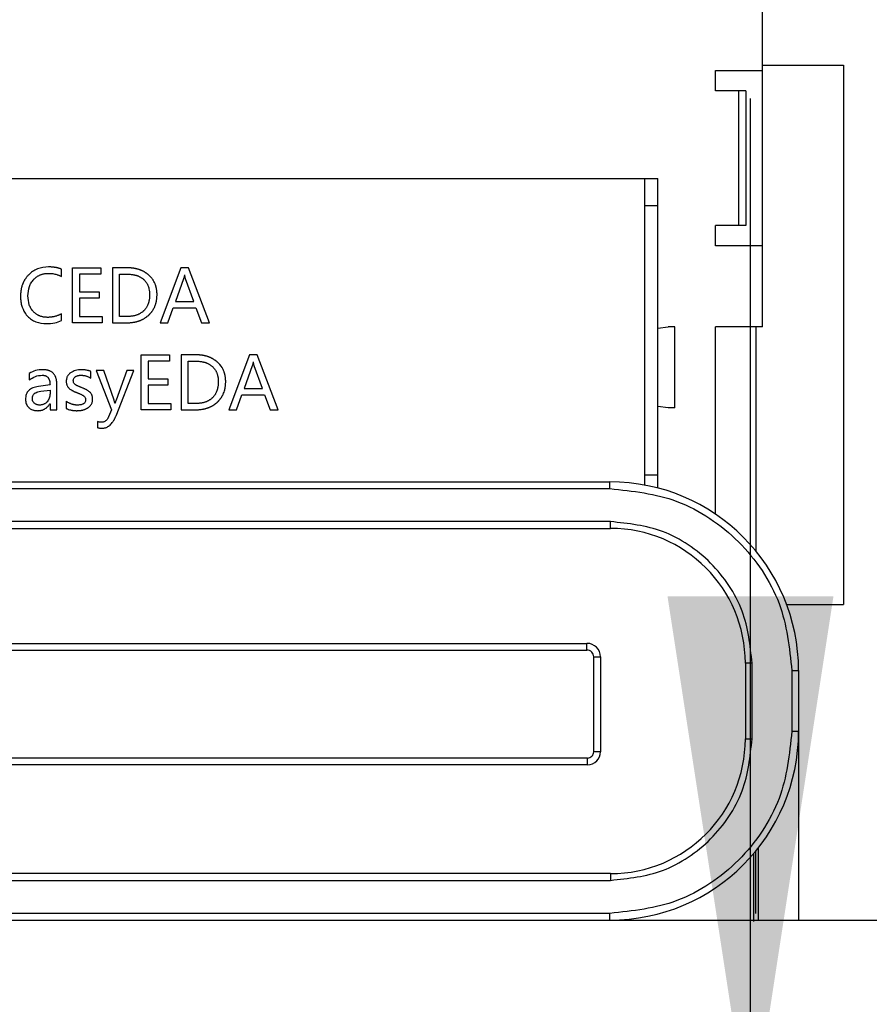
# Model space of a CAD drawing. Header units: millimetres. Extents: x 3 to 207, y 3 to 294.
# Tile 69 of 94: x 131.41 to 134.56, y 189.38 to 193.03. Entities that reach past the tile are written whole.
import ezdxf

# ---------------------------------------------------------------- set-up
doc = ezdxf.new("R2010")
doc.units = ezdxf.units.MM
doc.layers.add('几何体', color=7, linetype='Continuous')
doc.layers.add('尺寸', color=3, linetype='Continuous')
doc.styles.add('SLDTEXTSTYLE0', font='Microsoft YaHei.ttf')
doc.dimstyles.new('SLDDIMSTYLE1', dxfattribs={"dimtxt": 2, "dimasz": 3.5, "dimexe": 0, "dimexo": 0.0625, "dimgap": 0.5, "dimtad": 1, "dimlfac": 2, "dimrnd": 1e-09, "dimzin": 12, "dimdsep": 46, "dimtxsty": 'SLDTEXTSTYLE0', "dimsah": 1, "dimcen": 0.09, "dimadec": 0, "dimazin": 3, "dimtfac": 1, "dimtmove": 0, "dimatfit": 0, "dimfxl": 0, "dimfrac": 2, "dimtolj": 1, "dimtzin": 12, "dimarcsym": 0})
doc.dimstyles.new('SLDDIMSTYLE2', dxfattribs={"dimtxt": 2, "dimasz": 3.5, "dimexe": 0, "dimexo": 0.0625, "dimgap": 0.5, "dimtad": 1, "dimlfac": 2, "dimrnd": 1e-09, "dimzin": 4, "dimdsep": 46, "dimtxsty": 'SLDTEXTSTYLE0', "dimsah": 1, "dimcen": 0.09, "dimadec": 0, "dimazin": 1, "dimtfac": 1, "dimtmove": 0, "dimatfit": 0, "dimfxl": 0, "dimfrac": 2, "dimtolj": 1, "dimtzin": 12, "dimarcsym": 0})

# ---------------------------------------------------------------- blocks, each defined once
blk = doc.blocks.new('_D_32')
at = {"layer": '尺寸', "transparency": 16777216}
for p, q in [((152.8437, 197.8229), (152.8437, 201.669)), ((121.7052, 197.8229), (153.8437, 197.8229)), ((152.8437, 197.8229), (152.8437, 189.6929)), ((139.8753, 189.6929), (153.8437, 189.6929)), ((152.8437, 189.6929), (152.8437, 185.8467))]:
    blk.add_line(p, q, dxfattribs=at)
for points in [[(152.8437, 197.8229), (153.1514, 199.8229), (152.536, 199.8229)], [(152.8437, 189.6929), (152.536, 187.6929), (153.1514, 187.6929)]]:
    blk.add_solid(points, dxfattribs=at)
at = {"layer": '尺寸', "transparency": 16777216, "insert": (150.2195, 190.2303), "char_height": 2, "attachment_point": 1, "rotation": 90, "style": 'SLDTEXTSTYLE0'}
blk.add_mtext('16.26', dxfattribs=at)
blk = doc.blocks.new('_D_34')
at = {"layer": '尺寸', "transparency": 16777216}
for p, q in [((144.5678, 191.3179), (144.5678, 198.2314)), ((134.6, 191.3179), (145.5678, 191.3179)), ((144.5678, 191.3179), (144.5678, 189.6929)), ((139.8753, 189.6929), (145.5678, 189.6929)), ((144.5678, 189.6929), (144.5678, 185.8467))]:
    blk.add_line(p, q, dxfattribs=at)
for points in [[(144.5678, 191.3179), (144.8755, 193.3179), (144.2601, 193.3179)], [(144.5678, 189.6929), (144.2601, 187.6929), (144.8755, 187.6929)]]:
    blk.add_solid(points, dxfattribs=at)
at = {"layer": '尺寸', "transparency": 16777216, "insert": (141.9436, 193.3037), "char_height": 2, "attachment_point": 1, "rotation": 90, "style": 'SLDTEXTSTYLE0'}
blk.add_mtext('3.25', dxfattribs=at)
blk = doc.blocks.new('_D_35')
at = {"layer": '尺寸', "transparency": 16777216}
for p, q in [((148.3577, 193.2929), (148.3577, 198.2314)), ((129.25, 193.2929), (149.3577, 193.2929)), ((148.3577, 193.2929), (148.3577, 189.6929)), ((139.8753, 189.6929), (149.3577, 189.6929)), ((148.3577, 189.6929), (148.3577, 185.8467))]:
    blk.add_line(p, q, dxfattribs=at)
for points in [[(148.3577, 193.2929), (148.6654, 195.2929), (148.05, 195.2929)], [(148.3577, 189.6929), (148.05, 187.6929), (148.6654, 187.6929)]]:
    blk.add_solid(points, dxfattribs=at)
at = {"layer": '尺寸', "transparency": 16777216, "insert": (145.7336, 193.3037), "char_height": 2, "attachment_point": 1, "rotation": 90, "style": 'SLDTEXTSTYLE0'}
blk.add_mtext('7.20', dxfattribs=at)
blk = doc.blocks.new('_D_36')
at = {"layer": '尺寸', "transparency": 16777216}
for p, q in [((134.1215, 188.8929), (134.1215, 192.739)), ((134.1215, 187.9679), (134.1215, 188.8929)), ((136.8472, 187.9679), (133.1215, 187.9679)), ((134.1215, 187.9679), (134.1215, 182.547))]:
    blk.add_line(p, q, dxfattribs=at)
for points in [[(134.1215, 188.8929), (134.4292, 190.8929), (133.8138, 190.8929)], [(134.1215, 187.9679), (133.8138, 185.9679), (134.4292, 185.9679)]]:
    blk.add_solid(points, dxfattribs=at)
at = {"layer": '尺寸', "transparency": 16777216, "insert": (131.4973, 182.547), "char_height": 2, "attachment_point": 1, "rotation": 90, "style": 'SLDTEXTSTYLE0'}
blk.add_mtext('1.85', dxfattribs=at)

msp = doc.modelspace()

# ---------------------------------------------------------------- linework, layer by layer
at = {"layer": '几何体'}
for p, q in [((134.1662, 192.8429), (134.1662, 193.1429)), ((134.1662, 192.8629), (134.4662, 192.8629)), ((134.4662, 192.8629), (134.4662, 190.8629)), ((133.9912, 192.8429), (134.1662, 192.8429)), ((133.9912, 192.7679), (133.9912, 192.8429)), ((134.1662, 192.1929), (134.1662, 192.8429)), ((134.0784, 192.7679), (133.9912, 192.7679)), ((134.0784, 192.2679), (134.0784, 192.7679)), ((134.1037, 192.7679), (134.0784, 192.7679)), ((134.1037, 192.7679), (134.1037, 192.2679)), ((129.9781, 192.4429), (133.7281, 192.4429)), ((133.7281, 192.4429), (133.7281, 191.306)), ((133.7281, 192.4429), (133.7781, 192.4429)), ((133.7781, 192.3429), (133.7781, 192.4429)), ((133.7281, 192.3429), (133.7781, 192.3429)), ((133.7781, 191.3429), (133.7781, 192.3429)), ((134.0784, 192.2679), (133.9912, 192.2679)), ((133.9912, 192.1929), (133.9912, 192.2679)), ((134.1037, 192.2679), (134.0784, 192.2679)), ((134.1662, 192.1929), (133.9912, 192.1929)), ((134.1662, 191.8929), (134.1662, 192.1929)), ((131.5662, 192.0789), (131.5662, 192.1063)), ((131.6069, 192.1112), (131.7116, 192.1112)), ((131.6069, 191.9078), (131.6069, 192.1112)), ((131.7116, 192.1112), (131.7116, 192.0878)), ((131.7547, 192.1112), (131.7547, 191.9078)), ((131.8127, 192.1112), (131.7547, 192.1112)), ((132.009, 192.1112), (131.9316, 191.9078)), ((132.0371, 192.1112), (132.009, 192.1112)), ((132.1146, 191.9078), (132.0371, 192.1112)), ((131.6331, 192.0878), (131.6331, 192.0227)), ((131.7116, 192.0878), (131.6331, 192.0878)), ((131.7809, 192.0878), (131.8117, 192.0878)), ((131.7809, 191.931), (131.7809, 192.0878)), ((132.0188, 192.071), (131.9884, 191.9864)), ((132.0567, 191.9864), (132.026, 192.071)), ((131.6331, 192.0227), (131.7059, 192.0227)), ((131.7059, 192.0227), (131.7059, 191.9994)), ((131.6331, 191.9994), (131.6331, 191.931)), ((131.7059, 191.9994), (131.6331, 191.9994)), ((131.9884, 191.9864), (132.0567, 191.9864)), ((131.9606, 191.9078), (131.9801, 191.9634)), ((131.9801, 191.9634), (132.0648, 191.9634)), ((132.0648, 191.9634), (132.0855, 191.9078)), ((131.5662, 191.9162), (131.5662, 191.9414)), ((131.6331, 191.931), (131.7163, 191.931)), ((131.7163, 191.931), (131.7163, 191.9078)), ((131.8105, 191.931), (131.7809, 191.931)), ((131.7163, 191.9078), (131.6069, 191.9078)), ((131.7547, 191.9078), (131.8106, 191.9078)), ((131.9316, 191.9078), (131.9606, 191.9078)), ((132.0855, 191.9078), (132.1146, 191.9078)), ((133.7781, 191.888), (133.8162, 191.8929)), ((133.8412, 191.8929), (133.8162, 191.8929)), ((133.8412, 191.5929), (133.8412, 191.8929)), ((134.1662, 191.8929), (133.9912, 191.8929)), ((133.9912, 191.1983), (133.9912, 191.8929)), ((134.1412, 191.8929), (134.1412, 191.0618)), ((131.8616, 191.5852), (131.8616, 191.7886)), ((131.8616, 191.7886), (131.9663, 191.7886)), ((131.9663, 191.7652), (131.8878, 191.7652)), ((131.8878, 191.7652), (131.8878, 191.7001)), ((131.9663, 191.7886), (131.9663, 191.7652)), ((132.0674, 191.7886), (132.0094, 191.7886)), ((132.0094, 191.7886), (132.0094, 191.5852)), ((132.0356, 191.7652), (132.0664, 191.7652)), ((132.0356, 191.6084), (132.0356, 191.7652)), ((132.2637, 191.7886), (132.1862, 191.5852)), ((132.2918, 191.7886), (132.2637, 191.7886)), ((132.3692, 191.5852), (132.2918, 191.7886)), ((131.6947, 191.7304), (131.7517, 191.5855)), ((131.7232, 191.7304), (131.6947, 191.7304)), ((131.7611, 191.6213), (131.7232, 191.7304)), ((131.8077, 191.7304), (131.7681, 191.621)), ((131.7682, 191.5632), (131.8341, 191.7304)), ((131.8341, 191.7304), (131.8077, 191.7304)), ((132.2735, 191.7483), (132.2431, 191.6638)), ((132.3114, 191.6638), (132.2807, 191.7483)), ((131.4463, 191.7202), (131.4463, 191.6955)), ((131.6745, 191.7026), (131.6745, 191.7273)), ((131.8878, 191.7001), (131.9606, 191.7001)), ((131.9606, 191.7001), (131.9606, 191.6768)), ((131.5233, 191.6775), (131.4803, 191.6715)), ((131.4893, 191.6535), (131.5233, 191.6581)), ((131.5233, 191.6581), (131.5233, 191.6441)), ((131.5488, 191.5852), (131.5488, 191.6787)), ((131.9606, 191.6768), (131.8878, 191.6768)), ((131.8878, 191.6768), (131.8878, 191.6084)), ((132.2431, 191.6638), (132.3114, 191.6638)), ((131.7643, 191.6093), (131.7611, 191.6213)), ((132.2153, 191.5852), (132.2348, 191.6408)), ((132.2348, 191.6408), (132.3195, 191.6408)), ((132.3195, 191.6408), (132.3402, 191.5852)), ((131.5227, 191.6076), (131.5233, 191.6076)), ((131.5233, 191.6076), (131.5233, 191.5852)), ((131.5233, 191.5852), (131.5488, 191.5852)), ((131.5833, 191.6166), (131.5833, 191.5903)), ((131.7517, 191.5855), (131.7405, 191.5591)), ((131.7649, 191.6093), (131.7643, 191.6093)), ((131.971, 191.5852), (131.8616, 191.5852)), ((131.8878, 191.6084), (131.971, 191.6084)), ((131.971, 191.6084), (131.971, 191.5852)), ((132.0094, 191.5852), (132.0653, 191.5852)), ((132.0652, 191.6084), (132.0356, 191.6084)), ((132.1862, 191.5852), (132.2153, 191.5852)), ((132.3402, 191.5852), (132.3692, 191.5852)), ((133.8162, 191.5929), (133.7781, 191.5978)), ((133.8412, 191.5929), (133.8162, 191.5929)), ((131.7, 191.5415), (131.7, 191.5188)), ((133.7781, 191.3429), (133.7281, 191.3429)), ((133.7781, 191.2948), (133.7781, 191.3429)), ((130.53, 191.3179), (133.6, 191.3179)), ((130.53, 191.2929), (133.6, 191.2929)), ((133.6, 191.2929), (133.6, 191.3179)), ((133.6025, 191.1704), (130.5275, 191.1704)), ((130.5275, 191.1454), (133.6025, 191.1454)), ((133.6025, 191.1454), (133.6025, 191.1704)), ((134.2557, 190.8629), (134.4662, 190.8629)), ((130.615, 190.719), (133.515, 190.719)), ((133.515, 190.694), (133.515, 190.719)), ((130.615, 190.694), (133.515, 190.694)), ((133.54, 190.3168), (133.54, 190.669)), ((133.54, 190.669), (133.565, 190.669)), ((133.565, 190.669), (133.565, 190.3168)), ((134.1025, 190.6454), (134.1025, 190.3654)), ((134.1275, 190.6454), (134.1025, 190.6454)), ((134.1275, 190.3654), (134.1275, 190.6454)), ((134.275, 190.6179), (134.275, 190.3929)), ((134.275, 190.6179), (134.3, 190.6179)), ((134.3, 190.6179), (134.3, 190.3929)), ((134.275, 190.3929), (134.3, 190.3929)), ((134.3, 190.3929), (134.3, 189.6929)), ((134.1025, 190.3654), (134.1275, 190.3654)), ((133.565, 190.3168), (133.54, 190.3168)), ((133.5173, 190.294), (130.615, 190.294)), ((133.5173, 190.269), (130.615, 190.269)), ((133.5173, 190.269), (133.5173, 190.294)), ((134.1345, 189.6879), (134.1344, 189.9408)), ((134.14, 189.9475), (134.14, 189.7179)), ((134.15, 189.9599), (134.15, 189.6929)), ((133.6025, 189.8654), (130.5275, 189.8654)), ((130.5275, 189.8404), (133.6025, 189.8404)), ((133.6025, 189.8654), (133.6025, 189.8404)), ((133.6, 189.7179), (130.53, 189.7179)), ((130.53, 189.6929), (133.6, 189.6929)), ((133.6, 189.6929), (133.6, 189.7179)), ((133.6, 189.6929), (137.3753, 189.6929))]:
    msp.add_line(p, q, dxfattribs=at)
for centre, radius, start, end in [((133.6, 190.6179), 0.7, 0, 90), ((133.6025, 190.6454), 0.5, 0, 90), ((133.515, 190.669), 0.05, 0, 90), ((133.6, 190.3929), 0.7, 270, 0), ((133.6025, 190.3654), 0.5, 270, 0), ((133.5173, 190.3168), 0.0477, 270, 0)]:
    msp.add_arc(centre, radius, start, end, dxfattribs=at)
for points, knots in [([(131.518, 192.1146), (131.5039, 192.1133), (131.483, 192.1115), (131.4583, 192.0984), (131.4483, 192.0893), (131.4433, 192.0847)], [0, 0, 0, 0, 0.509421, 0.752058, 1, 1, 1, 1]), ([(131.5662, 192.1063), (131.5659, 192.1064), (131.5643, 192.1071), (131.5622, 192.1079), (131.5597, 192.1088), (131.5571, 192.1096), (131.5545, 192.1104), (131.5513, 192.1112), (131.5487, 192.1118), (131.5454, 192.1124), (131.5428, 192.1128), (131.5395, 192.1133), (131.5362, 192.1137), (131.5329, 192.114), (131.5296, 192.1143), (131.5262, 192.1145), (131.5221, 192.1146), (131.5194, 192.1146), (131.518, 192.1146)], [0, 0, 0, 0, 0.020309, 0.101572, 0.142192, 0.182813, 0.264067, 0.304687, 0.385938, 0.426557, 0.507804, 0.548423, 0.629668, 0.710911, 0.75153, 0.832772, 0.916365, 1, 1, 1, 1]), ([(131.8896, 192.0843), (131.8894, 192.0845), (131.8881, 192.0856), (131.8863, 192.0871), (131.8842, 192.0887), (131.8826, 192.0899), (131.8805, 192.0915), (131.8782, 192.093), (131.876, 192.0944), (131.8743, 192.0955), (131.872, 192.0968), (131.8697, 192.0981), (131.8673, 192.0993), (131.8655, 192.1002), (131.8631, 192.1013), (131.8606, 192.1024), (131.8581, 192.1034), (131.8563, 192.1041), (131.8537, 192.1049), (131.8512, 192.1058), (131.8486, 192.1065), (131.8461, 192.1072), (131.8435, 192.1078), (131.8409, 192.1084), (131.8383, 192.1089), (131.8356, 192.1094), (131.833, 192.1098), (131.8304, 192.1102), (131.8277, 192.1105), (131.825, 192.1107), (131.8224, 192.1109), (131.8197, 192.111), (131.8163, 192.1112), (131.8142, 192.1112), (131.8127, 192.1112)], [0, 0, 0, 0, 0.011998, 0.059995, 0.083991, 0.107987, 0.131983, 0.179981, 0.203977, 0.227973, 0.251969, 0.299968, 0.323964, 0.347959, 0.371955, 0.419954, 0.443949, 0.467945, 0.491941, 0.539939, 0.563934, 0.58793, 0.635927, 0.659922, 0.683918, 0.731914, 0.755909, 0.779905, 0.8279, 0.851895, 0.87589, 0.923884, 0.94788, 1, 1, 1, 1]), ([(131.4433, 192.0847), (131.4431, 192.0844), (131.4419, 192.0832), (131.4403, 192.0815), (131.4386, 192.0795), (131.4373, 192.078), (131.4356, 192.0759), (131.434, 192.0738), (131.4325, 192.0716), (131.431, 192.0694), (131.4295, 192.0671), (131.4282, 192.0648), (131.4272, 192.0631), (131.426, 192.0607), (131.4248, 192.0583), (131.4237, 192.0559), (131.4226, 192.0535), (131.4216, 192.051), (131.4207, 192.0485), (131.4198, 192.046), (131.419, 192.0434), (131.4183, 192.0408), (131.4176, 192.0383), (131.417, 192.0357), (131.4163, 192.0324), (131.4159, 192.0298), (131.4154, 192.0271), (131.4151, 192.0245), (131.4148, 192.0219), (131.4144, 192.0185), (131.4142, 192.0159), (131.4141, 192.0126), (131.4139, 192.0094), (131.4139, 192.0069), (131.4139, 192.0057)], [0, 0, 0, 0, 0.0115509, 0.0577631, 0.0808658, 0.1039685, 0.1270713, 0.1732842, 0.196387, 0.2194898, 0.2657028, 0.2888056, 0.3119084, 0.3350112, 0.3812239, 0.4043266, 0.4274293, 0.4736414, 0.496744, 0.5198466, 0.5660577, 0.5891602, 0.6122627, 0.6584728, 0.6815751, 0.7277845, 0.7508867, 0.773989, 0.8201973, 0.8432995, 0.8895072, 0.9126092, 0.9562918, 1, 1, 1, 1]), ([(131.4415, 192.0072), (131.4423, 192.0189), (131.4435, 192.036), (131.4529, 192.0563), (131.4595, 192.0644), (131.4628, 192.0684)], [0, 0, 0, 0, 0.52714, 0.76579, 1, 1, 1, 1]), ([(131.4628, 192.0684), (131.4631, 192.0686), (131.4642, 192.0698), (131.4664, 192.0719), (131.4694, 192.0745), (131.4725, 192.077), (131.4758, 192.0793), (131.4792, 192.0814), (131.4828, 192.0832), (131.4864, 192.0849), (131.4901, 192.0864), (131.4939, 192.0876), (131.4978, 192.0887), (131.5017, 192.0895), (131.5057, 192.0901), (131.5098, 192.0906), (131.514, 192.0909), (131.5168, 192.0909), (131.5183, 192.0909)], [0, 0, 0, 0, 0.016229, 0.081165, 0.146103, 0.211043, 0.275984, 0.340926, 0.405868, 0.470809, 0.53575, 0.600689, 0.665626, 0.730562, 0.795496, 0.860427, 0.930142, 1, 1, 1, 1]), ([(131.5183, 192.0909), (131.5186, 192.0909), (131.5203, 192.0909), (131.5233, 192.0908), (131.5266, 192.0906), (131.5299, 192.0903), (131.5372, 192.0894), (131.5444, 192.0878), (131.5514, 192.0855), (131.5539, 192.0846), (131.557, 192.0834), (131.5594, 192.0823), (131.5627, 192.0807), (131.5647, 192.0796), (131.5662, 192.0789)], [0, 0, 0, 0, 0.020017, 0.100099, 0.180181, 0.220217, 0.300301, 0.621668, 0.661705, 0.741792, 0.781829, 0.861916, 0.901952, 1, 1, 1, 1]), ([(131.8117, 192.0878), (131.812, 192.0878), (131.8137, 192.0878), (131.818, 192.0877), (131.8233, 192.0873), (131.8286, 192.0867), (131.8326, 192.086), (131.8365, 192.0853), (131.8404, 192.0843), (131.8442, 192.0832), (131.8474, 192.0821), (131.8505, 192.0809), (131.8535, 192.0795), (131.8571, 192.0777), (131.8606, 192.0758), (131.864, 192.0736), (131.8673, 192.0713), (131.8693, 192.0695), (131.8704, 192.0687)], [0, 0, 0, 0, 0.015851, 0.07926, 0.206131, 0.269544, 0.332958, 0.396373, 0.45979, 0.523209, 0.586629, 0.618333, 0.681755, 0.74518, 0.808605, 0.872031, 0.935915, 1, 1, 1, 1]), ([(131.8704, 192.0687), (131.8706, 192.0684), (131.8719, 192.0674), (131.874, 192.0653), (131.8768, 192.0623), (131.8792, 192.0592), (131.8815, 192.0559), (131.8836, 192.0524), (131.8854, 192.0489), (131.887, 192.0452), (131.8888, 192.0402), (131.8919, 192.0291), (131.8923, 192.0189), (131.8927, 192.0114)], [0, 0, 0, 0, 0.015758, 0.078825, 0.141893, 0.204961, 0.268029, 0.331094, 0.394157, 0.457217, 0.520273, 0.64651, 1, 1, 1, 1]), ([(131.9203, 192.0121), (131.9203, 192.0124), (131.9203, 192.0141), (131.9202, 192.0164), (131.9201, 192.0198), (131.9199, 192.0224), (131.9196, 192.0251), (131.9194, 192.0271), (131.919, 192.0297), (131.9186, 192.0323), (131.9181, 192.035), (131.9175, 192.0376), (131.9169, 192.0402), (131.9162, 192.0427), (131.9156, 192.0446), (131.9148, 192.0472), (131.9136, 192.0503), (131.9116, 192.0552), (131.9092, 192.06), (131.9065, 192.0646), (131.9043, 192.068), (131.9019, 192.0712), (131.8994, 192.0743), (131.8967, 192.0773), (131.8944, 192.0797), (131.8921, 192.082), (131.8906, 192.0834), (131.8896, 192.0843)], [0, 0, 0, 0, 0.012348, 0.061746, 0.086443, 0.135842, 0.160539, 0.185236, 0.209934, 0.259335, 0.284032, 0.308729, 0.358132, 0.382829, 0.407527, 0.432224, 0.481629, 0.531034, 0.629926, 0.679332, 0.728738, 0.778144, 0.827549, 0.876954, 0.926358, 0.951055, 1, 1, 1, 1]), ([(132.0222, 192.0852), (132.0221, 192.0849), (132.0219, 192.0833), (132.0213, 192.0803), (132.0204, 192.0758), (132.0194, 192.0728), (132.0188, 192.071)], [0, 0, 0, 0, 0.068049, 0.340269, 0.612519, 1, 1, 1, 1]), ([(132.026, 192.071), (132.0259, 192.0713), (132.0253, 192.0728), (132.0246, 192.0758), (132.0239, 192.079), (132.0234, 192.0816), (132.0231, 192.0834), (132.0229, 192.0846), (132.0228, 192.0852)], [0, 0, 0, 0, 0.068232, 0.341365, 0.614293, 0.750736, 0.875364, 1, 1, 1, 1]), ([(131.4139, 192.0057), (131.4139, 192.0053), (131.4139, 192.0037), (131.414, 192.0013), (131.4141, 191.998), (131.4143, 191.9953), (131.4145, 191.9927), (131.4147, 191.99), (131.415, 191.9874), (131.4154, 191.9847), (131.4157, 191.9828), (131.4164, 191.9788), (131.4195, 191.965), (131.4254, 191.9512), (131.4331, 191.9404), (131.436, 191.9366), (131.4384, 191.9339), (131.44, 191.9321)], [0, 0, 0, 0, 0.012529, 0.062651, 0.08771, 0.137832, 0.162891, 0.187951, 0.238074, 0.263133, 0.288193, 0.313252, 0.413548, 0.820029, 0.864846, 0.909664, 1, 1, 1, 1]), ([(131.4614, 191.9492), (131.4583, 191.953), (131.4521, 191.9606), (131.4434, 191.9799), (131.4423, 191.9961), (131.4415, 192.0072)], [0, 0, 0, 0, 0.232964, 0.471291, 1, 1, 1, 1]), ([(131.8927, 192.0114), (131.8927, 192.011), (131.8927, 192.0094), (131.8926, 192.005), (131.8922, 191.9997), (131.8915, 191.9944), (131.8908, 191.9905), (131.89, 191.9866), (131.889, 191.9827), (131.8878, 191.9789), (131.8863, 191.9751), (131.8847, 191.9715), (131.8829, 191.9679), (131.8809, 191.9644), (131.8787, 191.9611), (131.8763, 191.958), (131.8737, 191.955), (131.8719, 191.9531), (131.8709, 191.9522)], [0, 0, 0, 0, 0.015428, 0.077146, 0.200641, 0.262363, 0.324087, 0.385813, 0.447541, 0.509272, 0.571004, 0.632739, 0.694475, 0.756214, 0.817953, 0.879694, 0.93974, 1, 1, 1, 1]), ([(131.8896, 191.9363), (131.8898, 191.9365), (131.8911, 191.9377), (131.8927, 191.9393), (131.8946, 191.9412), (131.8959, 191.9427), (131.8977, 191.9447), (131.8994, 191.9468), (131.901, 191.9489), (131.9026, 191.9511), (131.9041, 191.9533), (131.9055, 191.9555), (131.9065, 191.9572), (131.9079, 191.9595), (131.9091, 191.9619), (131.9103, 191.9643), (131.9111, 191.9661), (131.9122, 191.9685), (131.9132, 191.971), (131.9141, 191.9735), (131.915, 191.976), (131.9158, 191.9786), (131.9165, 191.9812), (131.917, 191.9831), (131.9176, 191.9857), (131.9181, 191.9883), (131.9187, 191.9916), (131.9191, 191.9942), (131.9194, 191.9969), (131.9197, 191.9995), (131.9199, 192.0022), (131.9201, 192.0054), (131.9202, 192.0085), (131.9203, 192.0109), (131.9203, 192.0121)], [0, 0, 0, 0, 0.011868, 0.059347, 0.083084, 0.10682, 0.130556, 0.178037, 0.201774, 0.22551, 0.272992, 0.296728, 0.320465, 0.344202, 0.391683, 0.41542, 0.439156, 0.462893, 0.510373, 0.53411, 0.557846, 0.605326, 0.629062, 0.652798, 0.676534, 0.724013, 0.747749, 0.795226, 0.818962, 0.842698, 0.890174, 0.91391, 0.95694, 1, 1, 1, 1]), ([(131.5137, 191.9278), (131.5133, 191.9278), (131.5117, 191.9278), (131.5087, 191.9279), (131.5047, 191.9282), (131.5007, 191.9287), (131.4968, 191.9294), (131.4929, 191.9303), (131.489, 191.9314), (131.4853, 191.9328), (131.4822, 191.9341), (131.4792, 191.9356), (131.4763, 191.9372), (131.4729, 191.9393), (131.4702, 191.9413), (131.4676, 191.9433), (131.4648, 191.9458), (131.4626, 191.948), (131.4614, 191.9492)], [0, 0, 0, 0, 0.017188, 0.085956, 0.154726, 0.223499, 0.292274, 0.361052, 0.429832, 0.498615, 0.5674, 0.60178, 0.670566, 0.739351, 0.808137, 0.842516, 0.911299, 1, 1, 1, 1]), ([(131.8709, 191.9522), (131.8707, 191.952), (131.8695, 191.9508), (131.8673, 191.9488), (131.8641, 191.9463), (131.8608, 191.944), (131.8574, 191.9419), (131.8539, 191.94), (131.8503, 191.9383), (131.8466, 191.9368), (131.8428, 191.9355), (131.8389, 191.9344), (131.8351, 191.9335), (131.8311, 191.9327), (131.8272, 191.9321), (131.8232, 191.9316), (131.8176, 191.9311), (131.8134, 191.9311), (131.8105, 191.931)], [0, 0, 0, 0, 0.015207, 0.076061, 0.136916, 0.19777, 0.258624, 0.319476, 0.380326, 0.441175, 0.502021, 0.562866, 0.623708, 0.684549, 0.745388, 0.806225, 0.867062, 1, 1, 1, 1]), ([(131.44, 191.9321), (131.4446, 191.9279), (131.4536, 191.9194), (131.4768, 191.9072), (131.4964, 191.9055), (131.5099, 191.9044)], [0, 0, 0, 0, 0.2419002, 0.4820583, 1, 1, 1, 1]), ([(131.5099, 191.9044), (131.5204, 191.9047), (131.5399, 191.9053), (131.5579, 191.9128), (131.5662, 191.9162)], [0, 0, 0, 0, 0.537248, 1, 1, 1, 1]), ([(131.5662, 191.9414), (131.5659, 191.9412), (131.5645, 191.9404), (131.5619, 191.9389), (131.5583, 191.9371), (131.5552, 191.9357), (131.5522, 191.9345), (131.549, 191.9333), (131.5458, 191.9323), (131.5426, 191.9314), (131.5394, 191.9306), (131.5361, 191.9299), (131.5329, 191.9293), (131.5296, 191.9288), (131.5256, 191.9283), (131.5216, 191.928), (131.5176, 191.9278), (131.515, 191.9278), (131.5137, 191.9278)], [0, 0, 0, 0, 0.018202, 0.09103, 0.163858, 0.236685, 0.273092, 0.345918, 0.418743, 0.45515, 0.527974, 0.600797, 0.637203, 0.710024, 0.782844, 0.855664, 0.927796, 1, 1, 1, 1]), ([(131.8106, 191.9078), (131.811, 191.9078), (131.8126, 191.9078), (131.815, 191.9079), (131.8183, 191.908), (131.821, 191.9081), (131.8243, 191.9084), (131.8269, 191.9087), (131.8302, 191.9091), (131.8329, 191.9095), (131.8355, 191.9099), (131.8381, 191.9104), (131.8407, 191.9109), (131.8433, 191.9115), (131.8459, 191.9122), (131.8485, 191.9129), (131.851, 191.9137), (131.8536, 191.9146), (131.8561, 191.9155), (131.8586, 191.9165), (131.861, 191.9175), (131.8635, 191.9186), (131.8658, 191.9198), (131.8676, 191.9207), (131.87, 191.9219), (131.8723, 191.9233), (131.8746, 191.9247), (131.8768, 191.9261), (131.879, 191.9276), (131.8811, 191.9292), (131.8827, 191.9304), (131.8847, 191.932), (131.887, 191.9339), (131.8887, 191.9355), (131.8896, 191.9363)], [0, 0, 0, 0, 0.011621, 0.05811, 0.081353, 0.127842, 0.151085, 0.197574, 0.220817, 0.267307, 0.29055, 0.313794, 0.360285, 0.383528, 0.406771, 0.453263, 0.476507, 0.49975, 0.546243, 0.569486, 0.59273, 0.639223, 0.662467, 0.68571, 0.708954, 0.755448, 0.778691, 0.801935, 0.848429, 0.871673, 0.894916, 0.91816, 0.959056, 1, 1, 1, 1]), ([(132.0664, 191.7652), (132.0667, 191.7652), (132.0684, 191.7652), (132.0727, 191.7651), (132.078, 191.7647), (132.0833, 191.764), (132.0873, 191.7634), (132.0912, 191.7626), (132.0951, 191.7617), (132.0989, 191.7605), (132.1021, 191.7594), (132.1052, 191.7582), (132.1082, 191.7569), (132.1118, 191.7551), (132.1153, 191.7531), (132.1187, 191.751), (132.122, 191.7486), (132.124, 191.7469), (132.1251, 191.746)], [0, 0, 0, 0, 0.015851, 0.07926, 0.206131, 0.269544, 0.332958, 0.396373, 0.45979, 0.523209, 0.586629, 0.618333, 0.681755, 0.74518, 0.808605, 0.872031, 0.935915, 1, 1, 1, 1]), ([(132.1443, 191.7616), (132.144, 191.7618), (132.1428, 191.7629), (132.141, 191.7644), (132.1389, 191.7661), (132.1373, 191.7673), (132.1351, 191.7689), (132.1329, 191.7704), (132.1307, 191.7718), (132.129, 191.7728), (132.1267, 191.7742), (132.1243, 191.7755), (132.122, 191.7767), (132.1202, 191.7776), (132.1178, 191.7787), (132.1153, 191.7797), (132.1128, 191.7807), (132.1109, 191.7814), (132.1084, 191.7823), (132.1059, 191.7831), (132.1033, 191.7839), (132.1008, 191.7846), (132.0982, 191.7852), (132.0956, 191.7858), (132.0929, 191.7863), (132.0903, 191.7868), (132.0877, 191.7872), (132.085, 191.7875), (132.0824, 191.7878), (132.0797, 191.7881), (132.0771, 191.7883), (132.0744, 191.7884), (132.071, 191.7885), (132.0688, 191.7885), (132.0674, 191.7886)], [0, 0, 0, 0, 0.011998, 0.059995, 0.083991, 0.107987, 0.131983, 0.179981, 0.203977, 0.227973, 0.251969, 0.299968, 0.323964, 0.347959, 0.371955, 0.419954, 0.443949, 0.467945, 0.491941, 0.539939, 0.563934, 0.58793, 0.635927, 0.659922, 0.683918, 0.731914, 0.755909, 0.779905, 0.8279, 0.851895, 0.87589, 0.923884, 0.94788, 1, 1, 1, 1]), ([(131.4963, 191.7338), (131.4872, 191.7333), (131.4696, 191.7323), (131.4539, 191.7242), (131.4463, 191.7202)], [0, 0, 0, 0, 0.515166, 1, 1, 1, 1]), ([(131.5488, 191.6787), (131.5488, 191.679), (131.5488, 191.6807), (131.5487, 191.6837), (131.5485, 191.687), (131.5482, 191.6903), (131.5478, 191.6929), (131.5472, 191.6962), (131.5467, 191.6988), (131.5458, 191.7021), (131.545, 191.7046), (131.544, 191.7071), (131.5432, 191.7089), (131.542, 191.7113), (131.5403, 191.7142), (131.5376, 191.7181), (131.5337, 191.7222), (131.5295, 191.7254), (131.5258, 191.7275), (131.523, 191.7289), (131.5201, 191.7301), (131.5176, 191.7309), (131.515, 191.7316), (131.5125, 191.7322), (131.5094, 191.7328), (131.5062, 191.7332), (131.503, 191.7335), (131.4997, 191.7337), (131.4974, 191.7337), (131.4963, 191.7338)], [0, 0, 0, 0, 0.01145, 0.057256, 0.103065, 0.125965, 0.171778, 0.194679, 0.240498, 0.2634, 0.309228, 0.332132, 0.355036, 0.37794, 0.423788, 0.469643, 0.542258, 0.614874, 0.651085, 0.687293, 0.723498, 0.759699, 0.777793, 0.813991, 0.850186, 0.886379, 0.92257, 0.961257, 1, 1, 1, 1]), ([(131.6401, 191.7338), (131.6326, 191.7334), (131.6182, 191.7326), (131.6058, 191.7256), (131.5998, 191.7222)], [0, 0, 0, 0, 0.5233937, 1, 1, 1, 1]), ([(131.6745, 191.7273), (131.6742, 191.7274), (131.6726, 191.7281), (131.6698, 191.7291), (131.6647, 191.7307), (131.6595, 191.7319), (131.6542, 191.7328), (131.6503, 191.7333), (131.6455, 191.7337), (131.6421, 191.7337), (131.6401, 191.7338)], [0, 0, 0, 0, 0.02838, 0.141935, 0.255488, 0.482782, 0.59633, 0.709876, 0.82342, 1, 1, 1, 1]), ([(132.1251, 191.746), (132.1253, 191.7458), (132.1266, 191.7447), (132.1287, 191.7426), (132.1314, 191.7397), (132.1339, 191.7365), (132.1362, 191.7332), (132.1382, 191.7298), (132.1401, 191.7262), (132.1416, 191.7226), (132.143, 191.7188), (132.1442, 191.715), (132.1451, 191.7111), (132.1462, 191.7058), (132.1471, 191.6984), (132.1473, 191.6922), (132.1474, 191.6887)], [0, 0, 0, 0, 0.015748, 0.078774, 0.141802, 0.20483, 0.267856, 0.330881, 0.393904, 0.456923, 0.519939, 0.582952, 0.645962, 0.708969, 0.835061, 1, 1, 1, 1]), ([(132.175, 191.6895), (132.175, 191.6898), (132.175, 191.6915), (132.1749, 191.6938), (132.1747, 191.6971), (132.1746, 191.6998), (132.1743, 191.7024), (132.1741, 191.7044), (132.1737, 191.7071), (132.1733, 191.7097), (132.1728, 191.7123), (132.1722, 191.7149), (132.1716, 191.7175), (132.1709, 191.7201), (132.1703, 191.722), (132.1695, 191.7245), (132.1679, 191.7289), (132.1624, 191.7413), (132.1544, 191.7521), (132.1463, 191.7599), (132.1449, 191.761), (132.1443, 191.7616)], [0, 0, 0, 0, 0.012368, 0.061844, 0.086581, 0.136058, 0.160795, 0.185531, 0.210267, 0.259747, 0.284483, 0.30922, 0.358701, 0.383438, 0.408175, 0.432912, 0.482395, 0.581441, 0.935018, 0.967497, 1, 1, 1, 1]), ([(132.2769, 191.7626), (132.2768, 191.7623), (132.2765, 191.7606), (132.276, 191.7577), (132.2751, 191.7532), (132.2741, 191.7501), (132.2735, 191.7483)], [0, 0, 0, 0, 0.068049, 0.340269, 0.612519, 1, 1, 1, 1]), ([(132.2807, 191.7483), (132.2805, 191.7486), (132.28, 191.7502), (132.2793, 191.7531), (132.2786, 191.7564), (132.2781, 191.759), (132.2778, 191.7608), (132.2776, 191.762), (132.2775, 191.7626)], [0, 0, 0, 0, 0.0682324, 0.341365, 0.6142933, 0.7507356, 0.875364, 1, 1, 1, 1]), ([(131.4463, 191.6955), (131.4536, 191.7006), (131.468, 191.7107), (131.4854, 191.7123), (131.4939, 191.7131)], [0, 0, 0, 0, 0.5097, 1, 1, 1, 1]), ([(131.4939, 191.7131), (131.4943, 191.7131), (131.4959, 191.7131), (131.4989, 191.7129), (131.5029, 191.7122), (131.5061, 191.7112), (131.5085, 191.7101), (131.5108, 191.7089), (131.5134, 191.707), (131.5156, 191.7048), (131.5175, 191.7023), (131.5187, 191.7002), (131.5201, 191.6974), (131.5212, 191.6944), (131.5221, 191.6908), (131.5228, 191.6872), (131.5232, 191.6827), (131.5233, 191.6795), (131.5233, 191.6775)], [0, 0, 0, 0, 0.018939, 0.094774, 0.170651, 0.246586, 0.284493, 0.322403, 0.393134, 0.463868, 0.499139, 0.569814, 0.605077, 0.675679, 0.746245, 0.816787, 0.887313, 1, 1, 1, 1]), ([(131.5998, 191.7222), (131.5996, 191.722), (131.5987, 191.7214), (131.5969, 191.72), (131.5944, 191.7178), (131.5917, 191.7148), (131.5893, 191.7116), (131.587, 191.7077), (131.585, 191.7028), (131.5837, 191.6971), (131.5836, 191.6932), (131.5835, 191.6912)], [0, 0, 0, 0, 0.027414, 0.082251, 0.19201, 0.301797, 0.411611, 0.521446, 0.678675, 0.837427, 1, 1, 1, 1]), ([(131.6098, 191.6935), (131.6098, 191.6939), (131.6098, 191.6955), (131.6104, 191.6989), (131.6125, 191.7033), (131.6154, 191.7061), (131.6171, 191.7074), (131.6175, 191.7077)], [0, 0, 0, 0, 0.05962, 0.299652, 0.609999, 0.921662, 1, 1, 1, 1]), ([(131.6153, 191.68), (131.6151, 191.6802), (131.6138, 191.6814), (131.6117, 191.6841), (131.61, 191.6886), (131.6098, 191.692), (131.6098, 191.6935)], [0, 0, 0, 0, 0.0664419, 0.3343541, 0.694561, 1, 1, 1, 1]), ([(131.6175, 191.7077), (131.6178, 191.7079), (131.6191, 191.7088), (131.6218, 191.7102), (131.625, 191.7114), (131.6282, 191.7122), (131.6308, 191.7127), (131.6342, 191.713), (131.6362, 191.713), (131.6376, 191.7131)], [0, 0, 0, 0, 0.047386, 0.237475, 0.427435, 0.52223, 0.712006, 0.806783, 1, 1, 1, 1]), ([(131.6376, 191.7131), (131.6379, 191.7131), (131.6396, 191.7131), (131.6419, 191.713), (131.6446, 191.7128), (131.6472, 191.7125), (131.6505, 191.712), (131.6544, 191.7112), (131.6584, 191.7101), (131.6625, 191.7087), (131.668, 191.7064), (131.6719, 191.7041), (131.6745, 191.7026)], [0, 0, 0, 0, 0.025702, 0.128544, 0.179953, 0.231361, 0.334211, 0.437063, 0.539918, 0.653612, 0.767306, 1, 1, 1, 1]), ([(131.4803, 191.6715), (131.4731, 191.6701), (131.4601, 191.6677), (131.446, 191.659), (131.4386, 191.65), (131.4333, 191.6394), (131.4326, 191.6303), (131.4321, 191.6241)], [0, 0, 0, 0, 0.290711, 0.529971, 0.641214, 0.753447, 1, 1, 1, 1]), ([(131.5835, 191.6912), (131.5835, 191.6909), (131.5835, 191.6892), (131.5837, 191.6862), (131.5842, 191.6829), (131.585, 191.6797), (131.5858, 191.6771), (131.5871, 191.6741), (131.5885, 191.6713), (131.59, 191.6693), (131.5907, 191.6683)], [0, 0, 0, 0, 0.040776, 0.204023, 0.36731, 0.448886, 0.612233, 0.693816, 0.84596, 1, 1, 1, 1]), ([(131.5907, 191.6683), (131.5909, 191.668), (131.592, 191.6667), (131.5941, 191.6645), (131.5972, 191.662), (131.6005, 191.6597), (131.6033, 191.658), (131.6056, 191.6566), (131.608, 191.6554), (131.6104, 191.6542), (131.6128, 191.653), (131.6152, 191.6519), (131.6183, 191.6506), (131.6208, 191.6495), (131.6221, 191.649)], [0, 0, 0, 0, 0.026926, 0.1349, 0.24271, 0.350453, 0.458167, 0.512008, 0.565848, 0.673538, 0.727377, 0.781216, 0.890581, 1, 1, 1, 1]), ([(131.6401, 191.6675), (131.6398, 191.6676), (131.6388, 191.668), (131.6367, 191.6689), (131.6336, 191.6701), (131.6299, 191.6717), (131.6263, 191.6734), (131.6232, 191.6749), (131.6204, 191.6764), (131.6179, 191.6779), (131.6162, 191.6793), (131.6153, 191.68)], [0, 0, 0, 0, 0.0359527, 0.1078585, 0.2516737, 0.3954917, 0.539315, 0.683151, 0.7619257, 0.8804904, 1, 1, 1, 1]), ([(131.6729, 191.6487), (131.6727, 191.649), (131.6716, 191.6502), (131.6694, 191.6522), (131.6662, 191.6547), (131.6628, 191.6569), (131.66, 191.6586), (131.657, 191.6602), (131.6546, 191.6614), (131.6522, 191.6625), (131.6498, 191.6636), (131.6474, 191.6647), (131.6439, 191.6661), (131.6417, 191.6669), (131.6401, 191.6675)], [0, 0, 0, 0, 0.02619, 0.131113, 0.235951, 0.34075, 0.445527, 0.497902, 0.602664, 0.655037, 0.70741, 0.812163, 0.864536, 1, 1, 1, 1]), ([(132.1474, 191.6887), (132.1474, 191.6884), (132.1474, 191.6867), (132.1473, 191.6824), (132.1469, 191.6771), (132.1462, 191.6718), (132.1455, 191.6678), (132.1447, 191.6639), (132.1437, 191.6601), (132.1424, 191.6562), (132.141, 191.6525), (132.1394, 191.6488), (132.1376, 191.6453), (132.1356, 191.6418), (132.1334, 191.6385), (132.131, 191.6353), (132.1284, 191.6323), (132.1265, 191.6305), (132.1256, 191.6296)], [0, 0, 0, 0, 0.015428, 0.077146, 0.200641, 0.262363, 0.324087, 0.385813, 0.447541, 0.509272, 0.571004, 0.632739, 0.694475, 0.756214, 0.817953, 0.879694, 0.93974, 1, 1, 1, 1]), ([(132.1443, 191.6137), (132.1445, 191.6139), (132.1458, 191.615), (132.1474, 191.6167), (132.1492, 191.6186), (132.1506, 191.6201), (132.1524, 191.6221), (132.154, 191.6242), (132.1557, 191.6263), (132.1572, 191.6284), (132.1588, 191.6306), (132.1602, 191.6329), (132.1612, 191.6346), (132.1626, 191.6369), (132.1641, 191.6398), (132.1676, 191.6471), (132.17, 191.6541), (132.1717, 191.6605), (132.1723, 191.6631), (132.1728, 191.6657), (132.1734, 191.669), (132.1738, 191.6717), (132.1741, 191.6743), (132.1744, 191.677), (132.1746, 191.6796), (132.1748, 191.6828), (132.1749, 191.6859), (132.175, 191.6883), (132.175, 191.6895)], [0, 0, 0, 0, 0.0118702, 0.05936, 0.0831014, 0.1068428, 0.1305843, 0.1780753, 0.2018169, 0.2255584, 0.2730501, 0.2967916, 0.3205332, 0.3442748, 0.3917665, 0.439258, 0.6298552, 0.6535964, 0.6773376, 0.724826, 0.7485671, 0.7960545, 0.8197955, 0.8435364, 0.8910227, 0.9147635, 0.9573673, 1, 1, 1, 1]), ([(131.4321, 191.6241), (131.4326, 191.6181), (131.4334, 191.6094), (131.4388, 191.5991), (131.4427, 191.5952), (131.4446, 191.5932)], [0, 0, 0, 0, 0.518774, 0.758501, 1, 1, 1, 1]), ([(131.4579, 191.6261), (131.4579, 191.6265), (131.458, 191.6281), (131.4581, 191.6305), (131.4586, 191.6331), (131.4592, 191.6357), (131.4607, 191.6398), (131.4631, 191.6427), (131.4647, 191.6445)], [0, 0, 0, 0, 0.049722, 0.248902, 0.348393, 0.447896, 0.641431, 1, 1, 1, 1]), ([(131.4653, 191.6092), (131.4651, 191.6094), (131.4638, 191.6105), (131.4612, 191.6135), (131.4591, 191.6179), (131.4581, 191.6225), (131.458, 191.6249), (131.4579, 191.6261)], [0, 0, 0, 0, 0.052499, 0.263275, 0.62306, 0.80942, 1, 1, 1, 1]), ([(131.4647, 191.6445), (131.4649, 191.6448), (131.4662, 191.6459), (131.4681, 191.6472), (131.4723, 191.6494), (131.4791, 191.6518), (131.4856, 191.6529), (131.4893, 191.6535)], [0, 0, 0, 0, 0.0376425, 0.1888917, 0.2641918, 0.5667572, 1, 1, 1, 1]), ([(131.5233, 191.6441), (131.523, 191.6385), (131.5222, 191.6275), (131.5156, 191.6187), (131.5124, 191.6145)], [0, 0, 0, 0, 0.515852, 1, 1, 1, 1]), ([(131.6221, 191.649), (131.6224, 191.6489), (131.6239, 191.6483), (131.6267, 191.6472), (131.6305, 191.6458), (131.6341, 191.6442), (131.6378, 191.6425), (131.6408, 191.641), (131.6435, 191.6396), (131.646, 191.6381), (131.6478, 191.6367), (131.6487, 191.636)], [0, 0, 0, 0, 0.033588, 0.167944, 0.302302, 0.436662, 0.571028, 0.705406, 0.772588, 0.885927, 1, 1, 1, 1]), ([(131.6553, 191.6222), (131.6553, 191.6219), (131.6553, 191.6202), (131.6548, 191.6167), (131.6529, 191.612), (131.6497, 191.6087), (131.6467, 191.6067), (131.6435, 191.6052), (131.6365, 191.603), (131.63, 191.6027), (131.6252, 191.6025)], [0, 0, 0, 0, 0.024647, 0.123648, 0.258952, 0.391631, 0.457039, 0.522398, 0.652601, 1, 1, 1, 1]), ([(131.6487, 191.636), (131.649, 191.6358), (131.6503, 191.6347), (131.6526, 191.6321), (131.6549, 191.6276), (131.6552, 191.6239), (131.6553, 191.6222)], [0, 0, 0, 0, 0.063327, 0.317899, 0.668872, 1, 1, 1, 1]), ([(131.6651, 191.5933), (131.6653, 191.5935), (131.6667, 191.5944), (131.6696, 191.5968), (131.6734, 191.6006), (131.6768, 191.6055), (131.6788, 191.6098), (131.6803, 191.6143), (131.6812, 191.619), (131.6814, 191.6228), (131.6814, 191.6247)], [0, 0, 0, 0, 0.027078, 0.135493, 0.30551, 0.461753, 0.615541, 0.69223, 0.844573, 1, 1, 1, 1]), ([(131.6814, 191.6247), (131.6814, 191.625), (131.6814, 191.6267), (131.6812, 191.6297), (131.6806, 191.6337), (131.6797, 191.6369), (131.6785, 191.64), (131.6773, 191.6424), (131.6755, 191.6456), (131.674, 191.6474), (131.6729, 191.6487)], [0, 0, 0, 0, 0.038372, 0.192005, 0.345681, 0.4994, 0.576173, 0.729935, 0.806709, 1, 1, 1, 1]), ([(131.7681, 191.621), (131.768, 191.6207), (131.7675, 191.6191), (131.7667, 191.6164), (131.7657, 191.6128), (131.7652, 191.6105), (131.7649, 191.6093)], [0, 0, 0, 0, 0.082232, 0.411176, 0.705404, 1, 1, 1, 1]), ([(132.1256, 191.6296), (132.1254, 191.6293), (132.1242, 191.6282), (132.122, 191.6262), (132.1188, 191.6237), (132.1155, 191.6214), (132.1121, 191.6193), (132.1086, 191.6174), (132.105, 191.6157), (132.1013, 191.6142), (132.0975, 191.6129), (132.0936, 191.6118), (132.0897, 191.6108), (132.0858, 191.6101), (132.0819, 191.6094), (132.0779, 191.609), (132.0723, 191.6085), (132.0681, 191.6084), (132.0652, 191.6084)], [0, 0, 0, 0, 0.015207, 0.076061, 0.136916, 0.19777, 0.258624, 0.319476, 0.380326, 0.441175, 0.502021, 0.562866, 0.623708, 0.684549, 0.745388, 0.806225, 0.867062, 1, 1, 1, 1]), ([(131.4446, 191.5932), (131.4448, 191.593), (131.4461, 191.5918), (131.4484, 191.59), (131.4527, 191.5873), (131.4572, 191.5852), (131.4618, 191.5838), (131.4653, 191.5829), (131.4688, 191.5823), (131.4717, 191.582), (131.4749, 191.5818), (131.4768, 191.5818), (131.4782, 191.5817)], [0, 0, 0, 0, 0.027537, 0.137816, 0.248094, 0.445613, 0.544086, 0.642548, 0.741, 0.839443, 0.888647, 1, 1, 1, 1]), ([(131.4848, 191.6026), (131.4844, 191.6026), (131.4828, 191.6027), (131.4804, 191.6028), (131.4771, 191.6033), (131.4745, 191.604), (131.472, 191.6049), (131.469, 191.6063), (131.4669, 191.608), (131.4653, 191.6092)], [0, 0, 0, 0, 0.047681, 0.238633, 0.33403, 0.525159, 0.620582, 0.716012, 1, 1, 1, 1]), ([(131.4782, 191.5817), (131.4785, 191.5817), (131.4802, 191.5818), (131.4832, 191.5819), (131.4872, 191.5823), (131.4911, 191.5831), (131.4943, 191.584), (131.4975, 191.5851), (131.4999, 191.5861), (131.5029, 191.5876), (131.5058, 191.5893), (131.5085, 191.5912), (131.5111, 191.5933), (131.5136, 191.5956), (131.5158, 191.598), (131.518, 191.6006), (131.5202, 191.6036), (131.5218, 191.6062), (131.5227, 191.6076)], [0, 0, 0, 0, 0.0184567, 0.0923185, 0.1661879, 0.2400653, 0.3139507, 0.3508714, 0.4247663, 0.4616877, 0.5355861, 0.6094825, 0.6464033, 0.7202914, 0.7941719, 0.8310903, 0.9049586, 1, 1, 1, 1]), ([(131.5124, 191.6145), (131.5122, 191.6143), (131.5111, 191.613), (131.5089, 191.611), (131.5057, 191.6086), (131.5022, 191.6065), (131.4985, 191.6049), (131.4947, 191.6037), (131.4901, 191.6028), (131.4868, 191.6027), (131.4848, 191.6026)], [0, 0, 0, 0, 0.032242, 0.161373, 0.290533, 0.419712, 0.548895, 0.678064, 0.807206, 1, 1, 1, 1]), ([(131.6252, 191.6025), (131.6249, 191.6025), (131.6232, 191.6026), (131.6209, 191.6027), (131.6176, 191.6029), (131.6149, 191.6033), (131.6123, 191.6037), (131.6097, 191.6043), (131.6071, 191.6049), (131.6046, 191.6057), (131.602, 191.6066), (131.5995, 191.6075), (131.5965, 191.6088), (131.5941, 191.61), (131.5911, 191.6116), (131.5888, 191.6129), (131.586, 191.6147), (131.5844, 191.6158), (131.5833, 191.6166)], [0, 0, 0, 0, 0.022252, 0.111292, 0.155799, 0.244843, 0.28935, 0.333857, 0.422901, 0.467409, 0.511916, 0.600957, 0.645464, 0.734502, 0.779008, 0.868042, 0.912548, 1, 1, 1, 1]), ([(131.5833, 191.5903), (131.5836, 191.5901), (131.5851, 191.5894), (131.5891, 191.5876), (131.5935, 191.586), (131.598, 191.5848), (131.6006, 191.5841), (131.6032, 191.5836), (131.6058, 191.5831), (131.6085, 191.5827), (131.6111, 191.5824), (131.6138, 191.5821), (131.6164, 191.5819), (131.6196, 191.5818), (131.6215, 191.5818), (131.6227, 191.5817)], [0, 0, 0, 0, 0.024582, 0.122945, 0.319869, 0.369036, 0.467391, 0.516557, 0.565723, 0.664073, 0.713238, 0.762404, 0.860748, 0.909913, 1, 1, 1, 1]), ([(131.6227, 191.5817), (131.6231, 191.5817), (131.6247, 191.5818), (131.6277, 191.5818), (131.6311, 191.582), (131.6344, 191.5824), (131.637, 191.5827), (131.6403, 191.5832), (131.6429, 191.5838), (131.6455, 191.5844), (131.6481, 191.5851), (131.6507, 191.5859), (131.6531, 191.5869), (131.6556, 191.5879), (131.658, 191.589), (131.6604, 191.5903), (131.6626, 191.5916), (131.6641, 191.5926), (131.6651, 191.5933)], [0, 0, 0, 0, 0.0224372, 0.1121999, 0.2019653, 0.2468419, 0.3366124, 0.3814897, 0.4712668, 0.5161451, 0.5610236, 0.6508117, 0.6956914, 0.7405715, 0.830372, 0.8752532, 0.9201347, 1, 1, 1, 1]), ([(132.0653, 191.5852), (132.0657, 191.5852), (132.0673, 191.5852), (132.0697, 191.5852), (132.073, 191.5854), (132.0756, 191.5855), (132.079, 191.5858), (132.0816, 191.586), (132.0863, 191.5866), (132.0909, 191.5873), (132.0954, 191.5883), (132.098, 191.5889), (132.1006, 191.5896), (132.1032, 191.5903), (132.1057, 191.5911), (132.1083, 191.5919), (132.1108, 191.5928), (132.1133, 191.5938), (132.1157, 191.5949), (132.1181, 191.596), (132.1205, 191.5971), (132.1223, 191.598), (132.1247, 191.5993), (132.127, 191.6006), (132.1292, 191.602), (132.1326, 191.6042), (132.1378, 191.6079), (132.142, 191.6117), (132.1443, 191.6137)], [0, 0, 0, 0, 0.011622, 0.058113, 0.081358, 0.12785, 0.151094, 0.197586, 0.220831, 0.313851, 0.360344, 0.383589, 0.406834, 0.453329, 0.476574, 0.499818, 0.546314, 0.569559, 0.592804, 0.6393, 0.662545, 0.68579, 0.709035, 0.755532, 0.778777, 0.802022, 0.895071, 1, 1, 1, 1]), ([(131.7405, 191.5591), (131.7404, 191.5588), (131.7397, 191.5572), (131.7387, 191.5551), (131.7374, 191.5528), (131.736, 191.5505), (131.734, 191.5478), (131.7313, 191.5449), (131.7281, 191.5424), (131.7247, 191.5406), (131.7201, 191.539), (131.7166, 191.5387), (131.7144, 191.5386)], [0, 0, 0, 0, 0.02826, 0.141372, 0.197904, 0.254439, 0.367643, 0.480927, 0.594304, 0.703881, 0.81332, 1, 1, 1, 1]), ([(131.7164, 191.5168), (131.7167, 191.5168), (131.7184, 191.5168), (131.7214, 191.517), (131.7253, 191.5176), (131.7292, 191.5186), (131.733, 191.5199), (131.7366, 191.5217), (131.7401, 191.5237), (131.7433, 191.526), (131.7495, 191.5312), (131.7546, 191.5375), (131.7586, 191.5437), (131.7603, 191.5466), (131.7616, 191.5489), (131.7632, 191.5519), (131.7643, 191.5543), (131.7655, 191.5567), (131.7667, 191.5595), (131.7676, 191.5617), (131.7682, 191.5632)], [0, 0, 0, 0, 0.013469, 0.067395, 0.121327, 0.175264, 0.229202, 0.283137, 0.337067, 0.39099, 0.444906, 0.6622, 0.716088, 0.743027, 0.796912, 0.82385, 0.877732, 0.904671, 0.931609, 1, 1, 1, 1]), ([(131.7144, 191.5386), (131.7141, 191.5386), (131.7124, 191.5386), (131.7094, 191.5389), (131.7049, 191.5398), (131.7018, 191.5409), (131.7, 191.5415)], [0, 0, 0, 0, 0.067466, 0.337732, 0.607948, 1, 1, 1, 1]), ([(131.7, 191.5188), (131.7003, 191.5187), (131.7019, 191.5183), (131.7048, 191.5177), (131.71, 191.5169), (131.7138, 191.5168), (131.7164, 191.5168)], [0, 0, 0, 0, 0.060208, 0.301274, 0.542251, 1, 1, 1, 1]), ([(133.6, 191.2929), (133.6849, 191.2838), (133.8159, 191.2698), (133.9732, 191.1858), (134.0806, 191.0986), (134.1679, 190.9912), (134.2519, 190.8339), (134.2659, 190.7028), (134.275, 190.6179)], [0, 0, 0, 0, 0.239443, 0.369595, 0.5, 0.630152, 0.760557, 1, 1, 1, 1]), ([(134.1275, 190.6454), (134.1204, 190.7114), (134.1096, 190.8133), (134.0442, 190.9356), (133.9764, 191.0192), (133.8928, 191.087), (133.7705, 191.1524), (133.6685, 191.1633), (133.6025, 191.1704)], [0, 0, 0, 0, 0.239443, 0.369558, 0.5, 0.630115, 0.760557, 1, 1, 1, 1]), ([(134.275, 190.3929), (134.2659, 190.308), (134.2519, 190.177), (134.1679, 190.0197), (134.0807, 189.9123), (133.9733, 189.825), (133.816, 189.7409), (133.6849, 189.7269), (133.6, 189.7179)], [0, 0, 0, 0, 0.239443, 0.369595, 0.5, 0.630152, 0.760557, 1, 1, 1, 1]), ([(133.6025, 189.8404), (133.6685, 189.8474), (133.7704, 189.8583), (133.8928, 189.9237), (133.9763, 189.9915), (134.0442, 190.075), (134.1095, 190.1974), (134.1204, 190.2994), (134.1275, 190.3654)], [0, 0, 0, 0, 0.239443, 0.369558, 0.5, 0.630115, 0.760557, 1, 1, 1, 1]), ([(133.5173, 190.294), (133.5203, 190.2944), (133.5262, 190.295), (133.5325, 190.2995), (133.5363, 190.304), (133.5392, 190.3092), (133.5397, 190.3137), (133.54, 190.3168)], [0, 0, 0, 0, 0.249173, 0.498991, 0.624116, 0.746059, 1, 1, 1, 1])]:
    msp.add_open_spline(points, degree=3, knots=knots, dxfattribs=at)
msp.add_open_spline([(133.54, 190.669), (133.5396, 190.6723), (133.5389, 190.6789), (133.5331, 190.6871), (133.5248, 190.6929), (133.5183, 190.6937), (133.515, 190.694)], degree=3, dxfattribs=at)

# ---------------------------------------------------------------- dimensions: what is measured, and where the dimension line sits
at = {"layer": '尺寸'}
for base, p1, p2, dimstyle, picture, middle in [((152.8437, 189.6929), (120.7052, 197.8229), (138.8753, 189.6929), 'SLDDIMSTYLE1', '_D_32', (152.8437, 193.4164)), ((148.3577, 189.6929), (128.25, 193.2929), (138.8753, 189.6929), 'SLDDIMSTYLE2', '_D_35', (148.3577, 195.7675)), ((144.5678, 189.6929), (133.6, 191.3179), (138.8753, 189.6929), 'SLDDIMSTYLE1', '_D_34', (144.5678, 195.7675)), ((134.1215, 188.8929), (137.8472, 187.9679), (138.8753, 188.8929), 'SLDDIMSTYLE1', '_D_36', (134.1215, 185.0109))]:
    dim = msp.add_linear_dim(base=base, p1=p1, p2=p2, angle=90, dimstyle=dimstyle, dxfattribs=at)
    dim.commit()
    dim.dimension.update_dxf_attribs({"geometry": picture, "text_midpoint": middle, "dimtype": 160})

doc.saveas('drawing.dxf')
